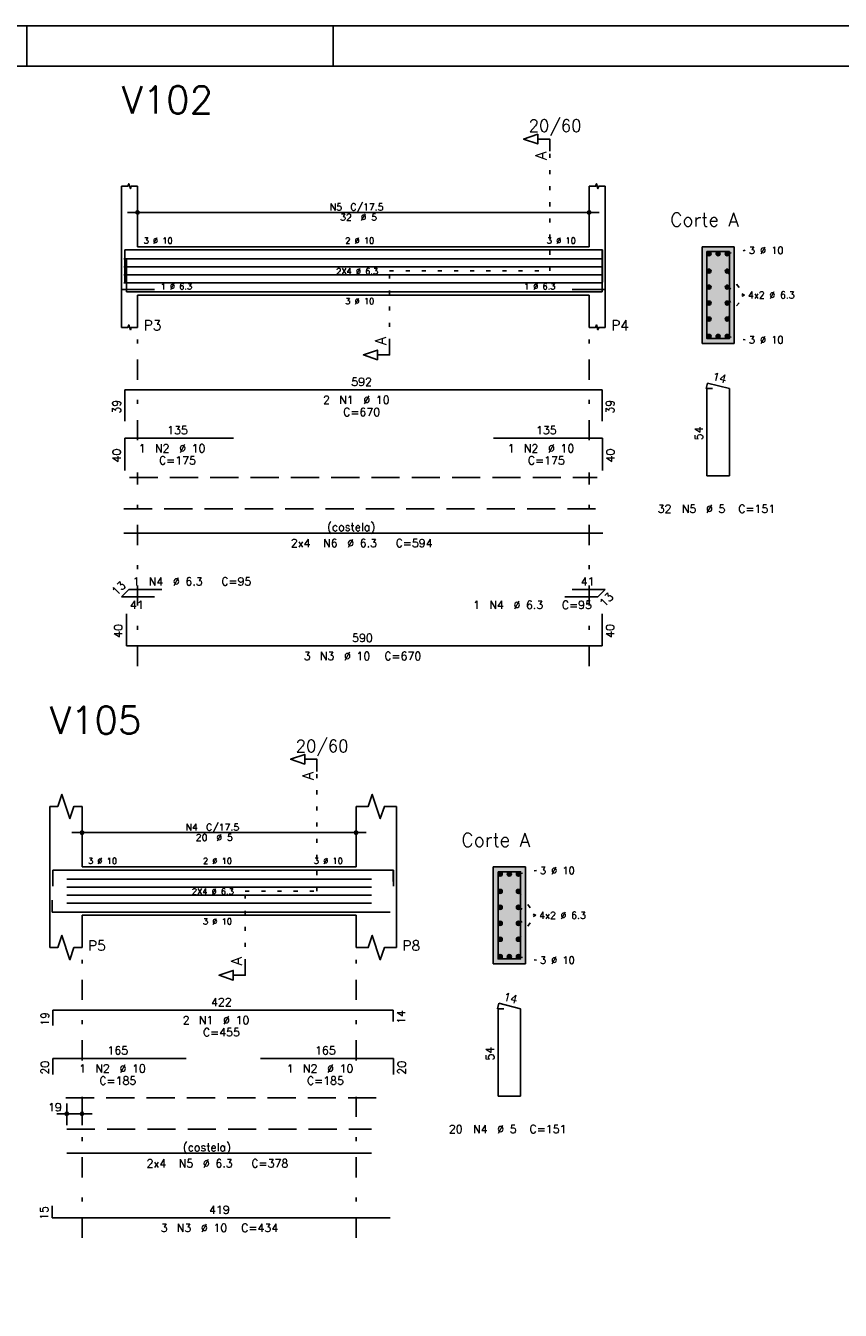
# Model space of a CAD drawing. Extents: x 0 to 84.1, y 0 to 59.4.
# Tile 3 of 6: x 21 to 41.2, y 27.5 to 59.4. Entities that reach past the tile are written whole.
import ezdxf

# ---------------------------------------------------------------- set-up
doc = ezdxf.new("R2010")
doc.units = 0
doc.header["$MEASUREMENT"] = 0
for name, pattern in [('ESTILO_TQS_0001', [1, 0.7, -0.3]), ('ESTILO_TQS_0002', [0.4, 0.1, -0.3]), ('ESTILO_TQS_0003', [1.5, 0.5, -0.4, 0.1, -0.5])]:
    doc.linetypes.add(name, pattern=pattern)
for name, color, linetype in [('1', 1, 'CONTINUOUS'), ('10', 10, 'CONTINUOUS'), ('2', 2, 'CONTINUOUS'), ('4', 4, 'CONTINUOUS'), ('6', 6, 'CONTINUOUS'), ('7', 7, 'CONTINUOUS')]:
    doc.layers.add(name, color=color, linetype=linetype)
doc.styles.get("Standard").update_dxf_attribs({"font": 'ROMANS.SHX'})

msp = doc.modelspace()

# ---------------------------------------------------------------- linework, layer by layer
at = {"layer": '1', "linetype": 'ESTILO_TQS_0002'}
for p, q in [((33.97593, 53.32), (33.97593, 56.29)), ((38.37593, 53.745), (38.82093, 53.83)), ((30.00093, 51.535), (30.00093, 53.32)), ((30.00093, 53.32), (33.97593, 53.32)), ((38.37593, 53.31448), (38.80593, 52.72)), ((38.37593, 52.91816), (38.80593, 52.72)), ((38.37593, 52.12552), (38.80593, 52.72)), ((38.37593, 52.52184), (38.80593, 52.72)), ((38.37593, 51.695), (38.82093, 51.61)), ((28.1966, 37.94), (28.1966, 40.91)), ((33.1966, 38.365), (33.6416, 38.45)), ((26.4216, 36.155), (26.4216, 37.94)), ((26.4216, 37.94), (28.1966, 37.94)), ((33.1966, 37.93448), (33.6266, 37.34)), ((33.1966, 37.53816), (33.6266, 37.34)), ((33.1966, 36.74552), (33.6266, 37.34)), ((33.1966, 37.14184), (33.6266, 37.34)), ((33.1966, 36.315), (33.6416, 36.23))]:
    msp.add_line(p, q, dxfattribs=at)
at = {"layer": '1', "linetype": 'ESTILO_TQS_0001'}
for p, q in [((23.55093, 48.195), (35.15093, 48.195)), ((21.9716, 32.815), (29.6716, 32.815))]:
    msp.add_line(p, q, dxfattribs=at)
at = {"layer": '1', "linetype": 'Continuous'}
for centre in [(37.92593, 53.745), (38.15093, 53.745), (38.37593, 53.745), (37.92593, 53.31448), (38.37593, 53.31448), (37.92593, 52.91816), (38.37593, 52.91816), (37.92593, 52.52184), (38.37593, 52.52184), (37.92593, 52.12552), (38.37593, 52.12552), (37.92593, 51.695), (38.15093, 51.695), (38.37593, 51.695), (32.7466, 38.365), (32.9716, 38.365), (33.1966, 38.365), (32.7466, 37.93448), (33.1966, 37.93448), (32.7466, 37.53816), (33.1966, 37.53816), (32.7466, 37.14184), (33.1966, 37.14184), (32.7466, 36.74552), (33.1966, 36.74552), (32.7466, 36.315), (32.9716, 36.315), (33.1966, 36.315)]:
    msp.add_circle(centre, 0.05, dxfattribs=at)
at = {"layer": '1', "color": 9, "linetype": 'Continuous'}
for points in [[(37.97593, 53.745), (37.90093, 53.788301), (37.878945, 53.762101)], [(37.97593, 53.745), (37.878945, 53.762101), (37.878945, 53.727899)], [(37.97593, 53.745), (37.878945, 53.727899), (37.90093, 53.701699)], [(37.97593, 53.745), (37.934612, 53.79424), (37.90093, 53.788301)], [(37.97593, 53.745), (37.90093, 53.701699), (37.934612, 53.69576)], [(37.97593, 53.745), (37.964232, 53.777139), (37.934612, 53.79424)], [(37.97593, 53.745), (37.934612, 53.69576), (37.964232, 53.712861)], [(37.97593, 53.745), (37.964232, 53.712861), (37.97593, 53.745)], [(38.20093, 53.745), (38.12593, 53.788301), (38.103945, 53.762101)], [(38.20093, 53.745), (38.103945, 53.762101), (38.103945, 53.727899)], [(38.20093, 53.745), (38.103945, 53.727899), (38.12593, 53.701699)], [(38.20093, 53.745), (38.159612, 53.79424), (38.12593, 53.788301)], [(38.20093, 53.745), (38.12593, 53.701699), (38.159612, 53.69576)], [(38.20093, 53.745), (38.189232, 53.777139), (38.159612, 53.79424)], [(38.20093, 53.745), (38.159612, 53.69576), (38.189232, 53.712861)], [(38.20093, 53.745), (38.189232, 53.712861), (38.20093, 53.745)], [(38.42593, 53.745), (38.35093, 53.788301), (38.328945, 53.762101)], [(38.42593, 53.745), (38.328945, 53.762101), (38.328945, 53.727899)], [(38.42593, 53.745), (38.328945, 53.727899), (38.35093, 53.701699)], [(38.42593, 53.745), (38.384612, 53.79424), (38.35093, 53.788301)], [(38.42593, 53.745), (38.35093, 53.701699), (38.384612, 53.69576)], [(38.42593, 53.745), (38.414232, 53.777139), (38.384612, 53.79424)], [(38.42593, 53.745), (38.384612, 53.69576), (38.414232, 53.712861)], [(38.42593, 53.745), (38.414232, 53.712861), (38.42593, 53.745)], [(37.97593, 53.31448), (37.90093, 53.357781), (37.878945, 53.331581)], [(37.97593, 53.31448), (37.878945, 53.331581), (37.878945, 53.297379)], [(37.97593, 53.31448), (37.878945, 53.297379), (37.90093, 53.271179)], [(37.97593, 53.31448), (37.934612, 53.36372), (37.90093, 53.357781)], [(37.97593, 53.31448), (37.90093, 53.271179), (37.934612, 53.26524)], [(37.97593, 53.31448), (37.964232, 53.346619), (37.934612, 53.36372)], [(37.97593, 53.31448), (37.934612, 53.26524), (37.964232, 53.282341)], [(37.97593, 53.31448), (37.964232, 53.282341), (37.97593, 53.31448)], [(38.42593, 53.31448), (38.35093, 53.357781), (38.328945, 53.331581)], [(38.42593, 53.31448), (38.328945, 53.331581), (38.328945, 53.297379)], [(38.42593, 53.31448), (38.328945, 53.297379), (38.35093, 53.271179)], [(38.42593, 53.31448), (38.384612, 53.36372), (38.35093, 53.357781)], [(38.42593, 53.31448), (38.35093, 53.271179), (38.384612, 53.26524)], [(38.42593, 53.31448), (38.414232, 53.346619), (38.384612, 53.36372)], [(38.42593, 53.31448), (38.384612, 53.26524), (38.414232, 53.282341)], [(38.42593, 53.31448), (38.414232, 53.282341), (38.42593, 53.31448)], [(37.97593, 52.91816), (37.90093, 52.961461), (37.878945, 52.935261)], [(37.97593, 52.91816), (37.878945, 52.935261), (37.878945, 52.901059)], [(37.97593, 52.91816), (37.878945, 52.901059), (37.90093, 52.874859)], [(37.97593, 52.91816), (37.934612, 52.9674), (37.90093, 52.961461)], [(37.97593, 52.91816), (37.90093, 52.874859), (37.934612, 52.86892)], [(37.97593, 52.91816), (37.964232, 52.950299), (37.934612, 52.9674)], [(37.97593, 52.91816), (37.934612, 52.86892), (37.964232, 52.886021)], [(37.97593, 52.91816), (37.964232, 52.886021), (37.97593, 52.91816)], [(38.42593, 52.91816), (38.35093, 52.961461), (38.328945, 52.935261)], [(38.42593, 52.91816), (38.328945, 52.935261), (38.328945, 52.901059)], [(38.42593, 52.91816), (38.328945, 52.901059), (38.35093, 52.874859)], [(38.42593, 52.91816), (38.384612, 52.9674), (38.35093, 52.961461)], [(38.42593, 52.91816), (38.35093, 52.874859), (38.384612, 52.86892)], [(38.42593, 52.91816), (38.414232, 52.950299), (38.384612, 52.9674)], [(38.42593, 52.91816), (38.384612, 52.86892), (38.414232, 52.886021)], [(38.42593, 52.91816), (38.414232, 52.886021), (38.42593, 52.91816)], [(37.97593, 52.52184), (37.90093, 52.565141), (37.878945, 52.538941)], [(37.97593, 52.52184), (37.934612, 52.57108), (37.90093, 52.565141)], [(37.97593, 52.52184), (37.964232, 52.553979), (37.934612, 52.57108)], [(38.42593, 52.52184), (38.35093, 52.565141), (38.328945, 52.538941)], [(38.42593, 52.52184), (38.384612, 52.57108), (38.35093, 52.565141)], [(38.42593, 52.52184), (38.414232, 52.553979), (38.384612, 52.57108)], [(37.97593, 52.52184), (37.878945, 52.538941), (37.878945, 52.504739)], [(37.97593, 52.52184), (37.878945, 52.504739), (37.90093, 52.478539)], [(37.97593, 52.52184), (37.90093, 52.478539), (37.934612, 52.4726)], [(37.97593, 52.52184), (37.934612, 52.4726), (37.964232, 52.489701)], [(37.97593, 52.52184), (37.964232, 52.489701), (37.97593, 52.52184)], [(38.42593, 52.52184), (38.328945, 52.538941), (38.328945, 52.504739)], [(38.42593, 52.52184), (38.328945, 52.504739), (38.35093, 52.478539)], [(38.42593, 52.52184), (38.35093, 52.478539), (38.384612, 52.4726)], [(38.42593, 52.52184), (38.384612, 52.4726), (38.414232, 52.489701)], [(38.42593, 52.52184), (38.414232, 52.489701), (38.42593, 52.52184)], [(37.97593, 52.12552), (37.90093, 52.168821), (37.878945, 52.142621)], [(37.97593, 52.12552), (37.878945, 52.142621), (37.878945, 52.108419)], [(37.97593, 52.12552), (37.878945, 52.108419), (37.90093, 52.082219)], [(37.97593, 52.12552), (37.934612, 52.17476), (37.90093, 52.168821)], [(37.97593, 52.12552), (37.90093, 52.082219), (37.934612, 52.07628)], [(37.97593, 52.12552), (37.964232, 52.157659), (37.934612, 52.17476)], [(37.97593, 52.12552), (37.934612, 52.07628), (37.964232, 52.093381)], [(37.97593, 52.12552), (37.964232, 52.093381), (37.97593, 52.12552)], [(38.42593, 52.12552), (38.35093, 52.168821), (38.328945, 52.142621)], [(38.42593, 52.12552), (38.328945, 52.142621), (38.328945, 52.108419)], [(38.42593, 52.12552), (38.328945, 52.108419), (38.35093, 52.082219)], [(38.42593, 52.12552), (38.384612, 52.17476), (38.35093, 52.168821)], [(38.42593, 52.12552), (38.35093, 52.082219), (38.384612, 52.07628)], [(38.42593, 52.12552), (38.414232, 52.157659), (38.384612, 52.17476)], [(38.42593, 52.12552), (38.384612, 52.07628), (38.414232, 52.093381)], [(38.42593, 52.12552), (38.414232, 52.093381), (38.42593, 52.12552)], [(37.97593, 51.695), (37.90093, 51.738301), (37.878945, 51.712101)], [(37.97593, 51.695), (37.878945, 51.712101), (37.878945, 51.677899)], [(37.97593, 51.695), (37.878945, 51.677899), (37.90093, 51.651699)], [(37.97593, 51.695), (37.934612, 51.74424), (37.90093, 51.738301)], [(37.97593, 51.695), (37.90093, 51.651699), (37.934612, 51.64576)], [(37.97593, 51.695), (37.964232, 51.727139), (37.934612, 51.74424)], [(37.97593, 51.695), (37.934612, 51.64576), (37.964232, 51.662861)], [(37.97593, 51.695), (37.964232, 51.662861), (37.97593, 51.695)], [(38.20093, 51.695), (38.12593, 51.738301), (38.103945, 51.712101)], [(38.20093, 51.695), (38.103945, 51.712101), (38.103945, 51.677899)], [(38.20093, 51.695), (38.103945, 51.677899), (38.12593, 51.651699)], [(38.20093, 51.695), (38.159612, 51.74424), (38.12593, 51.738301)], [(38.20093, 51.695), (38.12593, 51.651699), (38.159612, 51.64576)], [(38.20093, 51.695), (38.189232, 51.727139), (38.159612, 51.74424)], [(38.20093, 51.695), (38.159612, 51.64576), (38.189232, 51.662861)], [(38.20093, 51.695), (38.189232, 51.662861), (38.20093, 51.695)], [(38.42593, 51.695), (38.35093, 51.738301), (38.328945, 51.712101)], [(38.42593, 51.695), (38.328945, 51.712101), (38.328945, 51.677899)], [(38.42593, 51.695), (38.328945, 51.677899), (38.35093, 51.651699)], [(38.42593, 51.695), (38.384612, 51.74424), (38.35093, 51.738301)], [(38.42593, 51.695), (38.35093, 51.651699), (38.384612, 51.64576)], [(38.42593, 51.695), (38.414232, 51.727139), (38.384612, 51.74424)], [(38.42593, 51.695), (38.384612, 51.64576), (38.414232, 51.662861)], [(38.42593, 51.695), (38.414232, 51.662861), (38.42593, 51.695)], [(32.7966, 38.365), (32.7216, 38.408301), (32.699615, 38.382101)], [(32.7966, 38.365), (32.699615, 38.382101), (32.699615, 38.347899)], [(32.7966, 38.365), (32.699615, 38.347899), (32.7216, 38.321699)], [(32.7966, 38.365), (32.755282, 38.41424), (32.7216, 38.408301)], [(32.7966, 38.365), (32.7216, 38.321699), (32.755282, 38.31576)], [(32.7966, 38.365), (32.784902, 38.397139), (32.755282, 38.41424)], [(32.7966, 38.365), (32.755282, 38.31576), (32.784902, 38.332861)], [(32.7966, 38.365), (32.784902, 38.332861), (32.7966, 38.365)], [(33.0216, 38.365), (32.9466, 38.408301), (32.924615, 38.382101)], [(33.0216, 38.365), (32.924615, 38.382101), (32.924615, 38.347899)], [(33.0216, 38.365), (32.924615, 38.347899), (32.9466, 38.321699)], [(33.0216, 38.365), (32.980282, 38.41424), (32.9466, 38.408301)], [(33.0216, 38.365), (32.9466, 38.321699), (32.980282, 38.31576)], [(33.0216, 38.365), (33.009902, 38.397139), (32.980282, 38.41424)], [(33.0216, 38.365), (32.980282, 38.31576), (33.009902, 38.332861)], [(33.0216, 38.365), (33.009902, 38.332861), (33.0216, 38.365)], [(33.2466, 38.365), (33.1716, 38.408301), (33.149615, 38.382101)], [(33.2466, 38.365), (33.149615, 38.382101), (33.149615, 38.347899)], [(33.2466, 38.365), (33.149615, 38.347899), (33.1716, 38.321699)], [(33.2466, 38.365), (33.205282, 38.41424), (33.1716, 38.408301)], [(33.2466, 38.365), (33.1716, 38.321699), (33.205282, 38.31576)], [(33.2466, 38.365), (33.234902, 38.397139), (33.205282, 38.41424)], [(33.2466, 38.365), (33.205282, 38.31576), (33.234902, 38.332861)], [(33.2466, 38.365), (33.234902, 38.332861), (33.2466, 38.365)], [(32.7966, 37.93448), (32.7216, 37.977781), (32.699615, 37.951581)], [(32.7966, 37.93448), (32.699615, 37.951581), (32.699615, 37.917379)], [(32.7966, 37.93448), (32.699615, 37.917379), (32.7216, 37.891179)], [(32.7966, 37.93448), (32.755282, 37.98372), (32.7216, 37.977781)], [(32.7966, 37.93448), (32.7216, 37.891179), (32.755282, 37.88524)], [(32.7966, 37.93448), (32.784902, 37.966619), (32.755282, 37.98372)], [(32.7966, 37.93448), (32.755282, 37.88524), (32.784902, 37.902341)], [(32.7966, 37.93448), (32.784902, 37.902341), (32.7966, 37.93448)], [(33.2466, 37.93448), (33.1716, 37.977781), (33.149615, 37.951581)], [(33.2466, 37.93448), (33.149615, 37.951581), (33.149615, 37.917379)], [(33.2466, 37.93448), (33.149615, 37.917379), (33.1716, 37.891179)], [(33.2466, 37.93448), (33.205282, 37.98372), (33.1716, 37.977781)], [(33.2466, 37.93448), (33.1716, 37.891179), (33.205282, 37.88524)], [(33.2466, 37.93448), (33.234902, 37.966619), (33.205282, 37.98372)], [(33.2466, 37.93448), (33.205282, 37.88524), (33.234902, 37.902341)], [(33.2466, 37.93448), (33.234902, 37.902341), (33.2466, 37.93448)], [(32.7966, 37.53816), (32.7216, 37.581461), (32.699615, 37.555261)], [(32.7966, 37.53816), (32.699615, 37.555261), (32.699615, 37.521059)], [(32.7966, 37.53816), (32.699615, 37.521059), (32.7216, 37.494859)], [(32.7966, 37.53816), (32.755282, 37.5874), (32.7216, 37.581461)], [(32.7966, 37.53816), (32.7216, 37.494859), (32.755282, 37.48892)], [(32.7966, 37.53816), (32.784902, 37.570299), (32.755282, 37.5874)], [(32.7966, 37.53816), (32.755282, 37.48892), (32.784902, 37.506021)], [(32.7966, 37.53816), (32.784902, 37.506021), (32.7966, 37.53816)], [(33.2466, 37.53816), (33.1716, 37.581461), (33.149615, 37.555261)], [(33.2466, 37.53816), (33.149615, 37.555261), (33.149615, 37.521059)], [(33.2466, 37.53816), (33.149615, 37.521059), (33.1716, 37.494859)], [(33.2466, 37.53816), (33.205282, 37.5874), (33.1716, 37.581461)], [(33.2466, 37.53816), (33.1716, 37.494859), (33.205282, 37.48892)], [(33.2466, 37.53816), (33.234902, 37.570299), (33.205282, 37.5874)], [(33.2466, 37.53816), (33.205282, 37.48892), (33.234902, 37.506021)], [(33.2466, 37.53816), (33.234902, 37.506021), (33.2466, 37.53816)], [(32.7966, 37.14184), (32.7216, 37.185141), (32.699615, 37.158941)], [(32.7966, 37.14184), (32.699615, 37.158941), (32.699615, 37.124739)], [(32.7966, 37.14184), (32.699615, 37.124739), (32.7216, 37.098539)], [(32.7966, 37.14184), (32.755282, 37.19108), (32.7216, 37.185141)], [(32.7966, 37.14184), (32.7216, 37.098539), (32.755282, 37.0926)], [(32.7966, 37.14184), (32.784902, 37.173979), (32.755282, 37.19108)], [(32.7966, 37.14184), (32.755282, 37.0926), (32.784902, 37.109701)], [(32.7966, 37.14184), (32.784902, 37.109701), (32.7966, 37.14184)], [(33.2466, 37.14184), (33.1716, 37.185141), (33.149615, 37.158941)], [(33.2466, 37.14184), (33.149615, 37.158941), (33.149615, 37.124739)], [(33.2466, 37.14184), (33.149615, 37.124739), (33.1716, 37.098539)], [(33.2466, 37.14184), (33.205282, 37.19108), (33.1716, 37.185141)], [(33.2466, 37.14184), (33.1716, 37.098539), (33.205282, 37.0926)], [(33.2466, 37.14184), (33.234902, 37.173979), (33.205282, 37.19108)], [(33.2466, 37.14184), (33.205282, 37.0926), (33.234902, 37.109701)], [(33.2466, 37.14184), (33.234902, 37.109701), (33.2466, 37.14184)], [(32.7966, 36.74552), (32.7216, 36.788821), (32.699615, 36.762621)], [(32.7966, 36.74552), (32.699615, 36.762621), (32.699615, 36.728419)], [(32.7966, 36.74552), (32.699615, 36.728419), (32.7216, 36.702219)], [(32.7966, 36.74552), (32.755282, 36.79476), (32.7216, 36.788821)], [(32.7966, 36.74552), (32.7216, 36.702219), (32.755282, 36.69628)], [(32.7966, 36.74552), (32.784902, 36.777659), (32.755282, 36.79476)], [(32.7966, 36.74552), (32.755282, 36.69628), (32.784902, 36.713381)], [(32.7966, 36.74552), (32.784902, 36.713381), (32.7966, 36.74552)], [(33.2466, 36.74552), (33.1716, 36.788821), (33.149615, 36.762621)], [(33.2466, 36.74552), (33.149615, 36.762621), (33.149615, 36.728419)], [(33.2466, 36.74552), (33.149615, 36.728419), (33.1716, 36.702219)], [(33.2466, 36.74552), (33.205282, 36.79476), (33.1716, 36.788821)], [(33.2466, 36.74552), (33.1716, 36.702219), (33.205282, 36.69628)], [(33.2466, 36.74552), (33.234902, 36.777659), (33.205282, 36.79476)], [(33.2466, 36.74552), (33.205282, 36.69628), (33.234902, 36.713381)], [(33.2466, 36.74552), (33.234902, 36.713381), (33.2466, 36.74552)], [(32.7966, 36.315), (32.7216, 36.358301), (32.699615, 36.332101)], [(32.7966, 36.315), (32.699615, 36.332101), (32.699615, 36.297899)], [(32.7966, 36.315), (32.699615, 36.297899), (32.7216, 36.271699)], [(32.7966, 36.315), (32.755282, 36.36424), (32.7216, 36.358301)], [(32.7966, 36.315), (32.7216, 36.271699), (32.755282, 36.26576)], [(32.7966, 36.315), (32.784902, 36.347139), (32.755282, 36.36424)], [(32.7966, 36.315), (32.755282, 36.26576), (32.784902, 36.282861)], [(32.7966, 36.315), (32.784902, 36.282861), (32.7966, 36.315)], [(33.0216, 36.315), (32.9466, 36.358301), (32.924615, 36.332101)], [(33.0216, 36.315), (32.924615, 36.332101), (32.924615, 36.297899)], [(33.0216, 36.315), (32.924615, 36.297899), (32.9466, 36.271699)], [(33.0216, 36.315), (32.980282, 36.36424), (32.9466, 36.358301)], [(33.0216, 36.315), (32.9466, 36.271699), (32.980282, 36.26576)], [(33.0216, 36.315), (33.009902, 36.347139), (32.980282, 36.36424)], [(33.0216, 36.315), (32.980282, 36.26576), (33.009902, 36.282861)], [(33.0216, 36.315), (33.009902, 36.282861), (33.0216, 36.315)], [(33.2466, 36.315), (33.1716, 36.358301), (33.149615, 36.332101)], [(33.2466, 36.315), (33.149615, 36.332101), (33.149615, 36.297899)], [(33.2466, 36.315), (33.149615, 36.297899), (33.1716, 36.271699)], [(33.2466, 36.315), (33.205282, 36.36424), (33.1716, 36.358301)], [(33.2466, 36.315), (33.1716, 36.271699), (33.205282, 36.26576)], [(33.2466, 36.315), (33.234902, 36.347139), (33.205282, 36.36424)], [(33.2466, 36.315), (33.205282, 36.26576), (33.234902, 36.282861)], [(33.2466, 36.315), (33.234902, 36.282861), (33.2466, 36.315)]]:
    msp.add_solid(points, dxfattribs=at)
at = {"layer": '10', "color": 9, "linetype": 'Continuous'}
for points in [[(38.55093, 51.52), (38.55093, 53.92), (37.75093, 53.92)], [(38.55093, 51.52), (37.75093, 53.92), (37.75093, 51.52)], [(38.55093, 51.52), (37.75093, 51.52), (38.55093, 51.52)], [(33.3716, 36.14), (33.3716, 38.54), (32.5716, 38.54)], [(33.3716, 36.14), (32.5716, 38.54), (32.5716, 36.14)], [(33.3716, 36.14), (32.5716, 36.14), (33.3716, 36.14)]]:
    msp.add_solid(points, dxfattribs=at)
at = {"layer": '2', "linetype": 'Continuous'}
for p, q in [((84.100006, 59.400002), (0, 59.400002)), ((21, 59.400002), (21, 58.400002)), ((28.600006, 58.400002), (28.600006, 59.400002)), ((23.35093, 53.92), (23.35093, 55.42)), ((23.75093, 53.92), (23.75093, 55.42)), ((34.95093, 53.92), (34.95093, 55.42)), ((35.35093, 53.92), (35.35093, 55.42)), ((23.75093, 54.5), (23.75093, 55.02)), ((34.95093, 54.5), (34.95093, 55.02)), ((23.50093, 54.77), (35.20093, 54.77)), ((23.75093, 54.25), (23.75093, 54.25)), ((34.95093, 54.25), (34.95093, 54.25)), ((23.35093, 53.92), (23.35093, 52.72)), ((23.75093, 53.92), (34.95093, 53.92)), ((35.35093, 53.92), (35.35093, 52.72)), ((38.55093, 53.92), (37.75093, 53.92)), ((37.75093, 53.92), (37.75093, 51.52)), ((38.55093, 51.52), (38.55093, 53.92)), ((23.35093, 52.72), (23.35093, 51.92)), ((23.75093, 52.72), (34.95093, 52.72)), ((23.75093, 52.72), (23.75093, 51.92)), ((34.95093, 52.72), (34.95093, 51.92)), ((35.35093, 52.72), (35.35093, 51.92)), ((37.75093, 51.52), (38.55093, 51.52)), ((21.5716, 38.54), (21.5716, 40.04)), ((22.3716, 38.54), (22.3716, 40.04)), ((29.1716, 38.54), (29.1716, 40.04)), ((30.1716, 38.54), (30.1716, 40.04)), ((22.3716, 39.12), (22.3716, 39.64)), ((29.1716, 39.12), (29.1716, 39.64)), ((22.1216, 39.39), (29.4216, 39.39)), ((22.3716, 38.87), (22.3716, 38.87)), ((29.1716, 38.87), (29.1716, 38.87)), ((21.5716, 38.54), (21.5716, 37.34)), ((22.3716, 38.54), (29.1716, 38.54)), ((30.1716, 38.54), (30.1716, 37.34)), ((33.3716, 38.54), (32.5716, 38.54)), ((32.5716, 38.54), (32.5716, 36.14)), ((33.3716, 36.14), (33.3716, 38.54)), ((21.5716, 37.34), (21.5716, 36.54)), ((22.3716, 37.34), (29.1716, 37.34)), ((22.3716, 37.34), (22.3716, 36.54)), ((29.1716, 37.34), (29.1716, 36.54)), ((30.1716, 37.34), (30.1716, 36.54)), ((32.5716, 36.14), (33.3716, 36.14)), ((21.9936, 32.14), (21.9936, 32.67)), ((22.3716, 32.14), (22.3716, 32.67)), ((21.7436, 32.42), (22.6216, 32.42)), ((21.9936, 32.04), (21.9936, 32.04)), ((22.3716, 32.04), (22.3716, 32.04))]:
    msp.add_line(p, q, dxfattribs=at)
at = {"layer": '2', "linetype": 'ESTILO_TQS_0003'}
for p, q in [((23.75093, 49.122), (23.75093, 51.62)), ((34.95093, 49.122), (34.95093, 51.62)), ((23.75093, 43.52), (23.75093, 48.318)), ((34.95093, 43.52), (34.95093, 48.318)), ((22.3716, 33.742), (22.3716, 36.24)), ((29.1716, 33.742), (29.1716, 36.24)), ((22.3716, 29.34), (22.3716, 32.938)), ((29.1716, 29.34), (29.1716, 32.938))]:
    msp.add_line(p, q, dxfattribs=at)
at = {"layer": '2', "linetype": 'Continuous'}
for points in [[(83.100006, 1), (2.5, 1), (2.5, 58.400002), (83.100006, 58.400002), (83.100006, 1)], [(33.97593, 56.29), (33.97593, 56.59), (33.67593, 56.59), (33.67593, 56.47), (33.32593, 56.59), (33.67593, 56.71), (33.67593, 56.59)], [(23.35093, 55.42), (23.51093, 55.42), (23.53093, 55.48), (23.57093, 55.36), (23.59093, 55.42), (23.75093, 55.42)], [(34.95093, 55.42), (35.11093, 55.42), (35.13093, 55.48), (35.17093, 55.36), (35.19093, 55.42), (35.35093, 55.42)], [(23.35093, 51.92), (23.51093, 51.92), (23.53093, 51.98), (23.57093, 51.86), (23.59093, 51.92), (23.75093, 51.92)], [(34.95093, 51.92), (35.11093, 51.92), (35.13093, 51.98), (35.17093, 51.86), (35.19093, 51.92), (35.35093, 51.92)], [(30.00093, 51.535), (30.00093, 51.235), (29.70093, 51.235), (29.70093, 51.115), (29.35093, 51.235), (29.70093, 51.355), (29.70093, 51.235)], [(28.1966, 40.91), (28.1966, 41.21), (27.8966, 41.21), (27.8966, 41.09), (27.5466, 41.21), (27.8966, 41.33), (27.8966, 41.21)], [(21.5716, 40.04), (21.7716, 40.04), (21.8716, 40.34), (22.0716, 39.74), (22.1716, 40.04), (22.3716, 40.04)], [(29.1716, 40.04), (29.4716, 40.04), (29.5716, 40.34), (29.7716, 39.74), (29.8716, 40.04), (30.1716, 40.04)], [(21.5716, 36.54), (21.7716, 36.54), (21.8716, 36.84), (22.0716, 36.24), (22.1716, 36.54), (22.3716, 36.54)], [(29.1716, 36.54), (29.4716, 36.54), (29.5716, 36.84), (29.7716, 36.24), (29.8716, 36.54), (30.1716, 36.54)], [(26.4216, 36.155), (26.4216, 35.855), (26.1216, 35.855), (26.1216, 35.735), (25.7716, 35.855), (26.1216, 35.975), (26.1216, 35.855)]]:
    msp.add_lwpolyline(points, dxfattribs=at)
for centre, radius in [((23.75093, 54.77), 0.041625), ((23.75093, 54.77), 0.02075), ((34.95093, 54.77), 0.041625), ((34.95093, 54.77), 0.02075), ((22.3716, 39.39), 0.041625), ((22.3716, 39.39), 0.02075), ((29.1716, 39.39), 0.041625), ((29.1716, 39.39), 0.02075), ((21.9936, 32.42), 0.04), ((21.9936, 32.42), 0.02), ((22.3716, 32.42), 0.04), ((22.3716, 32.42), 0.02)]:
    msp.add_circle(centre, radius, dxfattribs=at)
at = {"layer": '4', "linetype": 'Continuous'}
for p, q in [((23.43093, 53.06), (23.43093, 53.84)), ((23.43093, 53.84), (35.27093, 53.84)), ((23.43093, 53.04), (23.43093, 53.84)), ((23.43093, 53.84), (26.13093, 53.84)), ((32.58093, 53.84), (35.28093, 53.84)), ((35.27093, 53.84), (35.27093, 53.06)), ((35.28093, 53.84), (35.28093, 53.04)), ((23.41093, 53.61724), (35.29133, 53.61724)), ((23.47093, 53.6), (23.47093, 52.8)), ((35.27093, 52.8), (35.27093, 53.6)), ((23.41093, 53.41908), (35.29133, 53.41908)), ((23.41093, 53.22092), (35.29133, 53.22092)), ((23.41093, 53.02276), (35.29133, 53.02276)), ((24.17093, 52.86), (23.35093, 52.86)), ((23.47093, 52.8), (35.27093, 52.8)), ((34.53093, 52.86), (35.35093, 52.86)), ((21.6516, 38.08), (21.6516, 38.46)), ((21.6516, 38.46), (30.0916, 38.46)), ((21.6516, 38.06), (21.6516, 38.46)), ((21.6516, 38.46), (24.9516, 38.46)), ((21.9936, 38.23724), (29.55, 38.23724)), ((26.8016, 38.46), (30.1016, 38.46)), ((30.0916, 38.46), (30.0916, 38.18)), ((30.1016, 38.46), (30.1016, 38.06)), ((21.9936, 38.03908), (29.55, 38.03908)), ((21.6316, 37.72), (21.6316, 37.42)), ((21.9936, 37.84092), (29.55, 37.84092)), ((21.9936, 37.64276), (29.55, 37.64276)), ((21.6316, 37.42), (30.0116, 37.42))]:
    msp.add_line(p, q, dxfattribs=at)
for points in [[(37.87093, 53.8), (37.87093, 51.64), (38.43093, 51.64), (38.43093, 53.8), (37.87093, 53.8)], [(32.6916, 38.42), (32.6916, 36.26), (33.2516, 36.26), (33.2516, 38.42), (32.6916, 38.42)]]:
    msp.add_lwpolyline(points, dxfattribs=at)
at = {"layer": '6', "linetype": 'Continuous'}
for p, q in [((23.43093, 49.59), (23.43093, 50.37)), ((23.43093, 50.37), (35.27093, 50.37)), ((35.27093, 50.37), (35.27093, 49.59)), ((37.888712, 50.54), (37.853712, 50.404446)), ((38.01093, 50.4), (37.87093, 50.4)), ((37.87093, 50.4), (37.87093, 48.24)), ((38.43093, 50.4), (37.888712, 50.54)), ((38.43093, 48.24), (38.43093, 50.4)), ((23.43093, 48.37), (23.43093, 49.17)), ((23.43093, 49.17), (26.13093, 49.17)), ((32.58093, 49.17), (35.28093, 49.17)), ((35.28093, 49.17), (35.28093, 48.37)), ((37.87093, 48.24), (38.43093, 48.24)), ((23.41093, 46.82), (35.29133, 46.82)), ((23.35093, 45.236152), (23.534778, 45.42)), ((24.17093, 45.236152), (23.35093, 45.236152)), ((23.534778, 45.42), (24.354778, 45.42)), ((35.167082, 45.236152), (34.347082, 45.236152)), ((34.53093, 45.42), (35.35093, 45.42)), ((35.35093, 45.42), (35.167082, 45.236152)), ((23.47093, 44.82), (23.47093, 44.02)), ((35.27093, 44.02), (35.27093, 44.82)), ((23.47093, 44.02), (35.27093, 44.02)), ((32.709382, 35.16), (32.674382, 35.024446)), ((33.2516, 35.02), (32.709382, 35.16)), ((21.6516, 34.61), (21.6516, 34.99)), ((21.6516, 34.99), (30.0916, 34.99)), ((30.0916, 34.99), (30.0916, 34.71)), ((32.8316, 35.02), (32.6916, 35.02)), ((32.6916, 35.02), (32.6916, 32.86)), ((33.2516, 32.86), (33.2516, 35.02)), ((21.6516, 33.39), (21.6516, 33.79)), ((21.6516, 33.79), (24.9516, 33.79)), ((26.8016, 33.79), (30.1016, 33.79)), ((30.1016, 33.79), (30.1016, 33.39)), ((32.6916, 32.86), (33.2516, 32.86)), ((21.9936, 31.44), (29.55, 31.44)), ((21.6316, 30.14), (21.6316, 29.84)), ((21.6316, 29.84), (30.0116, 29.84))]:
    msp.add_line(p, q, dxfattribs=at)
at = {"layer": '6', "linetype": 'ESTILO_TQS_0001'}
for p, q in [((23.41093, 47.42), (35.29133, 47.42)), ((21.9936, 32.04), (29.55, 32.04))]:
    msp.add_line(p, q, dxfattribs=at)

# ---------------------------------------------------------------- texts
at = {"layer": '2', "linetype": 'Continuous'}
for s, height, p in [('20/60', 0.3, (33.45093, 56.77)), ('N5', 0.17, (28.51793, 54.821)), ('C/17.5', 0.17, (29.02793, 54.821)), ('32', 0.17, (28.77293, 54.566)), ('%%c 5', 0.17, (29.28293, 54.566)), ('Corte A', 0.34, (36.96093, 54.42)), ('3 %%c 10', 0.15, (23.90093, 53.995)), ('2 %%c 10', 0.15, (28.90093, 53.995)), ('3 %%c 10', 0.15, (33.90093, 53.995)), ('3 %%c 10', 0.18, (38.91093, 53.74)), ('2X4 %%c 6.3', 0.15, (28.67613, 53.23592)), ('1 %%c 6.3', 0.15, (24.32093, 52.86)), ('1 %%c 6.3', 0.15, (33.33093, 52.86)), ('3 %%c 10', 0.15, (28.90093, 52.495)), ('4x2 %%c 6.3', 0.17, (38.89093, 52.635)), ('P3', 0.25, (23.90093, 51.845)), ('P4', 0.25, (35.50093, 51.845)), ('3 %%c 10', 0.18, (38.91093, 51.52)), ('592', 0.2, (29.05093, 50.47)), ('2', 0.2, (28.35093, 50.02)), ('N1', 0.2, (28.75093, 50.02)), ('%%c 10', 0.2, (29.35093, 50.02)), ('C=670', 0.2, (28.85093, 49.72)), ('135', 0.2, (24.48093, 49.27)), ('135', 0.2, (33.63093, 49.27)), ('1', 0.2, (23.78093, 48.82)), ('N2', 0.2, (24.18093, 48.82)), ('%%c 10', 0.2, (24.78093, 48.82)), ('1', 0.2, (32.93093, 48.82)), ('N2', 0.2, (33.33093, 48.82)), ('%%c 10', 0.2, (33.93093, 48.82)), ('C=175', 0.2, (24.28093, 48.52)), ('C=175', 0.2, (33.43093, 48.52)), ('32', 0.2, (36.65093, 47.32)), ('N5', 0.2, (37.25093, 47.32)), ('%%c 5', 0.2, (37.85093, 47.32)), ('C=151', 0.2, (38.65093, 47.32)), ('(costela)', 0.2, (28.45113, 46.87)), ('2x4', 0.2, (27.55113, 46.47)), ('N6', 0.2, (28.35113, 46.47)), ('%%c 6.3', 0.2, (28.95113, 46.47)), ('C=594', 0.2, (30.15113, 46.47)), ('1', 0.2, (23.626702, 45.52)), ('N4', 0.2, (24.026702, 45.52)), ('%%c 6.3', 0.2, (24.626702, 45.52)), ('C=95', 0.2, (25.826702, 45.52)), ('41', 0.2, (34.74093, 45.52)), ('41', 0.2, (23.56093, 44.936152)), ('1', 0.2, (32.075158, 44.936152)), ('N4', 0.2, (32.475158, 44.936152)), ('%%c 6.3', 0.2, (33.075158, 44.936152)), ('C=95', 0.2, (34.275158, 44.936152)), ('590', 0.2, (29.07093, 44.12)), ('3', 0.2, (27.87093, 43.67)), ('N3', 0.2, (28.27093, 43.67)), ('%%c 10', 0.2, (28.87093, 43.67)), ('C=670', 0.2, (29.87093, 43.67)), ('20/60', 0.3, (27.6716, 41.39)), ('N4', 0.17, (24.9386, 39.441)), ('C/17.5', 0.17, (25.4486, 39.441)), ('20', 0.17, (25.1936, 39.186)), ('%%c 5', 0.17, (25.7036, 39.186)), ('Corte A', 0.34, (31.7816, 39.04)), ('3 %%c 10', 0.15, (22.5216, 38.615)), ('2 %%c 10', 0.15, (25.3716, 38.615)), ('3 %%c 10', 0.15, (28.1216, 38.615)), ('3 %%c 10', 0.18, (33.7316, 38.36)), ('2X4 %%c 6.3', 0.15, (25.0968, 37.85592)), ('3 %%c 10', 0.15, (25.3716, 37.115)), ('4x2 %%c 6.3', 0.17, (33.7116, 37.255)), ('P5', 0.25, (22.5216, 36.465)), ('P8', 0.25, (30.3216, 36.465)), ('3 %%c 10', 0.18, (33.7316, 36.14)), ('422', 0.2, (25.5716, 35.09)), ('2', 0.2, (24.8716, 34.64)), ('N1', 0.2, (25.2716, 34.64)), ('%%c 10', 0.2, (25.8716, 34.64)), ('C=455', 0.2, (25.3716, 34.34)), ('165', 0.2, (23.0016, 33.89)), ('165', 0.2, (28.1516, 33.89)), ('1', 0.2, (22.3016, 33.44)), ('N2', 0.2, (22.7016, 33.44)), ('%%c 10', 0.2, (23.3016, 33.44)), ('1', 0.2, (27.4516, 33.44)), ('N2', 0.2, (27.8516, 33.44)), ('%%c 10', 0.2, (28.4516, 33.44)), ('C=185', 0.2, (22.8016, 33.14)), ('C=185', 0.2, (27.9516, 33.14)), ('19', 0.2, (21.526933, 32.48)), ('20', 0.2, (31.4716, 31.94)), ('N4', 0.2, (32.0716, 31.94)), ('%%c 5', 0.2, (32.6716, 31.94)), ('C=151', 0.2, (33.4716, 31.94)), ('(costela)', 0.2, (24.8718, 31.49)), ('2x4', 0.2, (23.9718, 31.09)), ('N5', 0.2, (24.7718, 31.09)), ('%%c 6.3', 0.2, (25.3718, 31.09)), ('C=378', 0.2, (26.5718, 31.09)), ('419', 0.2, (25.5216, 29.94)), ('3', 0.2, (24.3216, 29.49)), ('N3', 0.2, (24.7216, 29.49)), ('%%c 10', 0.2, (25.3216, 29.49)), ('C=434', 0.2, (26.3216, 29.49))]:
    msp.add_text(s, height=height, dxfattribs=at).set_placement(p)
for s, height, rotation, p in [('A', 0.272, 90, (33.89433, 56.0724)), ('A', 0.272, 90, (29.91933, 51.4806)), ('14', 0.2, 345.522488, (37.991172, 50.616825)), ('39', 0.2, 90, (23.33093, 49.78)), ('39', 0.2, 90, (35.57093, 49.78)), ('54', 0.2, 90, (37.77093, 49.12)), ('40', 0.2, 90, (23.33093, 48.57)), ('40', 0.2, 90, (35.58093, 48.57)), ('13', 0.2, 45, (23.230722, 45.257365)), ('13', 0.2, 45, (35.329717, 44.974523)), ('40', 0.2, 90, (23.37093, 44.22)), ('40', 0.2, 90, (35.57093, 44.22)), ('A', 0.272, 90, (28.115, 40.6924)), ('A', 0.272, 90, (26.34, 36.1006)), ('14', 0.2, 345.522488, (32.811842, 35.236825)), ('19', 0.2, 90, (21.5516, 34.6)), ('14', 0.2, 90, (30.3916, 34.65)), ('54', 0.2, 90, (32.5916, 33.74)), ('20', 0.2, 90, (21.5516, 33.39)), ('20', 0.2, 90, (30.4016, 33.39)), ('15', 0.2, 90, (21.5316, 29.79))]:
    msp.add_text(s, height=height, rotation=rotation, dxfattribs=at).set_placement(p)
at = {"layer": '7', "linetype": 'Continuous'}
for s, p in [('V102', (23.35093, 57.22)), ('V105', (21.5716, 41.84))]:
    msp.add_text(s, height=0.68, dxfattribs=at).set_placement(p)

doc.saveas('drawing.dxf')
